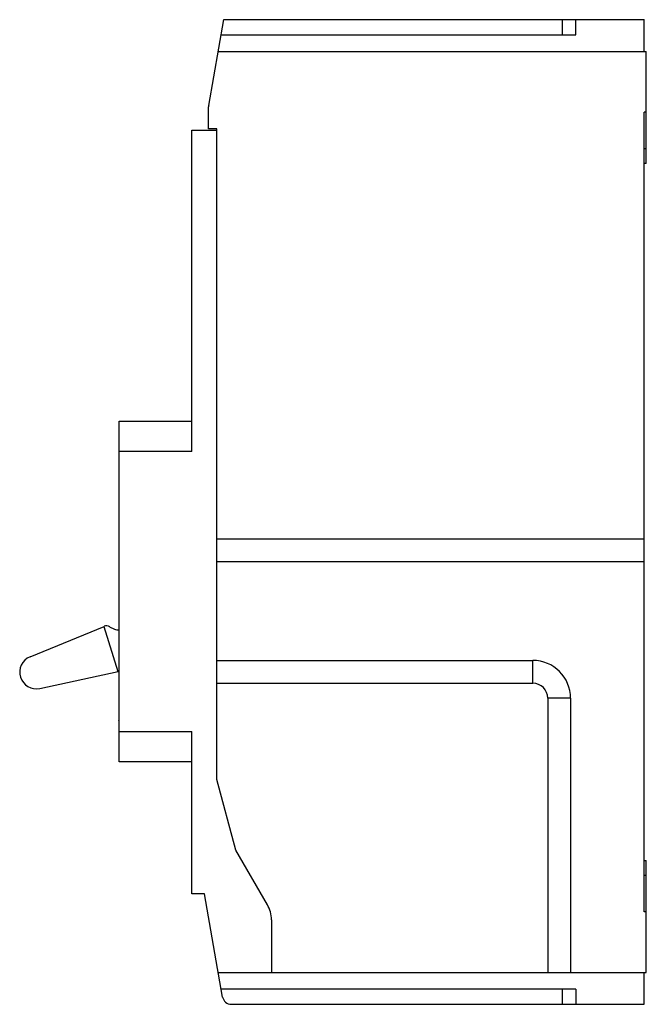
# Model space of a CAD drawing. Header units: millimetres. Extents: x 15 to 97, y 13 to 143.
import ezdxf

# ---------------------------------------------------------------- set-up
doc = ezdxf.new("R2010")
doc.units = ezdxf.units.MM
doc.header["$LTSCALE"] = 10.151493
doc.layers.add('00_COMPONENTS', color=7, linetype='CONTINUOUS')
doc.layers.add('00_COMPONENTS_1', color=7, linetype='CONTINUOUS')

msp = doc.modelspace()

# ---------------------------------------------------------------- linework, layer by layer
at = {"layer": '00_COMPONENTS', "color": 7, "linetype": 'Continuous'}
for p, q in [((16.01, 58.76), (25.8, 62.77)), ((25.73, 62.75), (27.59, 56.8)), ((26.52, 62.71), (27.15, 62.41)), ((17.31, 54.56), (27.63, 56.81))]:
    msp.add_line(p, q, dxfattribs=at)
for centre, radius, start, end in [((26.08, 61.81), 1.01, 64.11, 106.1594), ((27.59, 63.31), 1.01, 244.11, 280.9103), ((16.84, 56.72), 2.2, 112.3101, 282.31), ((27.42, 57.8), 1.01, 282.31, 291.3865)]:
    msp.add_arc(centre, radius, start, end, dxfattribs=at)
at = {"layer": '00_COMPONENTS_1', "color": 7, "linetype": 'Continuous'}
for p, q in [((39.6, 131.55), (41.59, 142.87)), ((41.59, 142.87), (97.08, 142.87)), ((86.32, 140.87), (86.32, 142.87)), ((88.08, 140.87), (88.08, 142.87)), ((97.08, 138.67), (97.08, 142.87)), ((41.24, 140.87), (88.08, 140.87)), ((40.85, 138.67), (97.38, 138.67)), ((97.38, 123.87), (97.38, 138.67)), ((39.58, 128.47), (39.58, 131.38)), ((97.08, 25.07), (97.08, 130.67)), ((97.38, 130.67), (97.08, 130.67)), ((37.38, 85.87), (37.38, 128.27)), ((37.38, 128.27), (40.68, 128.27)), ((40.68, 128.47), (39.58, 128.47)), ((40.68, 42.57), (40.68, 128.47)), ((97.08, 125.87), (97.38, 125.87)), ((97.38, 123.87), (97.08, 123.87)), ((27.78, 44.87), (27.78, 89.87)), ((27.78, 89.87), (37.38, 89.87)), ((37.38, 85.87), (27.78, 85.87)), ((97.08, 74.27), (40.68, 74.27)), ((97.08, 71.27), (40.68, 71.27)), ((40.68, 58.27), (82.38, 58.27)), ((82.38, 55.27), (82.38, 58.27)), ((40.68, 55.27), (82.38, 55.27)), ((87.38, 53.27), (84.38, 53.27)), ((84.38, 53.27), (84.38, 17.07)), ((87.38, 53.27), (87.38, 17.07)), ((27.73, 50.38), (27.78, 50.44)), ((27.77, 50.24), (27.73, 50.38)), ((27.78, 48.87), (37.38, 48.87)), ((37.38, 27.47), (37.38, 48.87)), ((37.38, 44.87), (27.78, 44.87)), ((43.18, 33.24), (40.68, 42.57)), ((47.34, 26.02), (43.18, 33.24)), ((97.08, 31.87), (97.38, 31.87)), ((97.38, 17.07), (97.38, 31.87)), ((97.38, 29.87), (97.08, 29.87)), ((39.03, 27.47), (37.38, 27.47)), ((41.44, 13.83), (39.03, 27.47)), ((97.38, 25.07), (97.08, 25.07)), ((47.88, 24.02), (47.88, 17.07)), ((40.86, 17.07), (97.38, 17.07)), ((97.08, 12.87), (97.08, 17.07)), ((88.09, 14.87), (41.25, 14.87)), ((86.32, 12.87), (86.32, 14.87)), ((88.09, 14.87), (88.09, 12.87)), ((42.58, 12.87), (97.08, 12.87))]:
    msp.add_line(p, q, dxfattribs=at)
for centre, radius, start, end in [((40.58, 131.38), 1, 170.2122, 180), ((82.38, 53.27), 5, 0, 90), ((82.38, 53.27), 2, 0, 90), ((43.88, 24.02), 4, 0, 30), ((42.58, 14.03), 1.16, 190, 270)]:
    msp.add_arc(centre, radius, start, end, dxfattribs=at)

doc.saveas('drawing.dxf')
